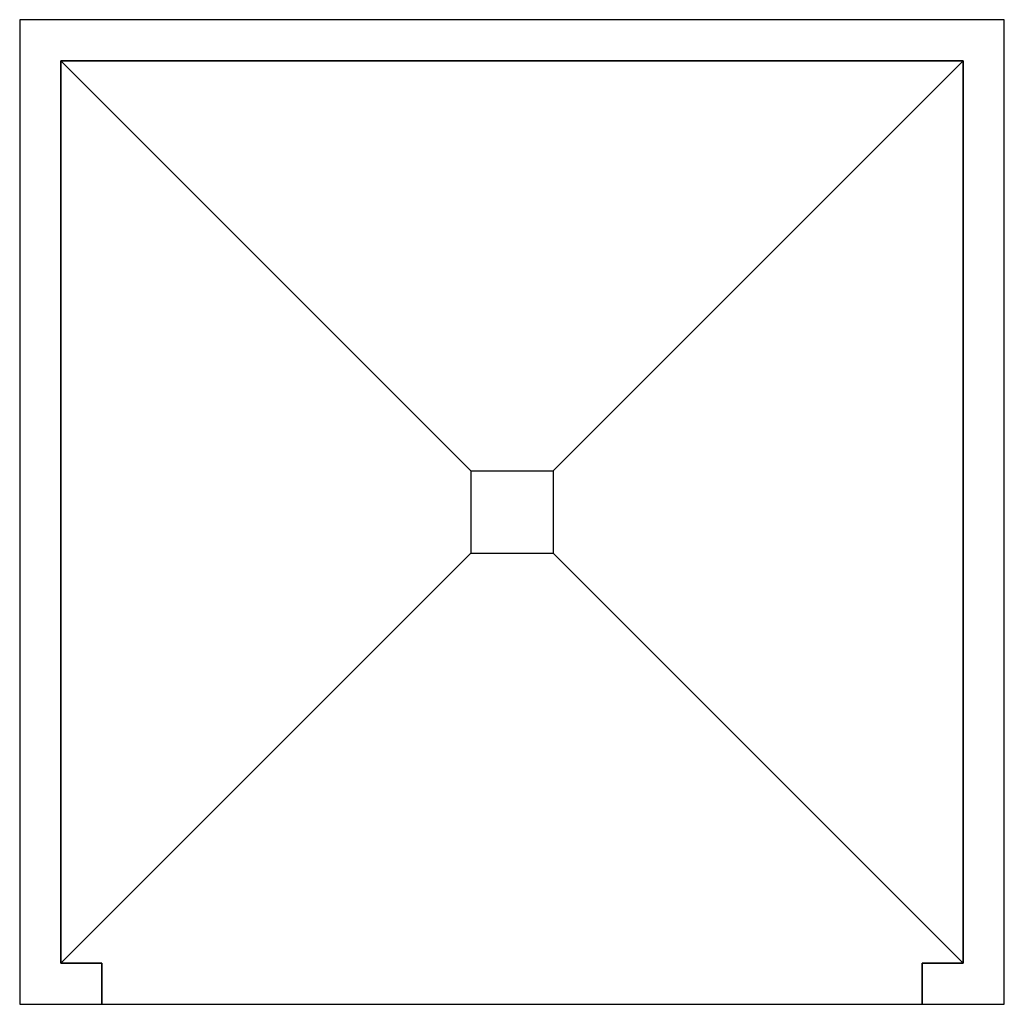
# Model space of a CAD drawing. Extents: x 3.6 to 4.5, y 4.1 to 5.
import ezdxf

# ---------------------------------------------------------------- set-up
doc = ezdxf.new("R2010")
doc.units = 0
doc.header["$MEASUREMENT"] = 0
doc.layers.add('FIXTURES', color=7, linetype='CONTINUOUS')

msp = doc.modelspace()

# ---------------------------------------------------------------- linework, layer by layer
at = {"layer": 'FIXTURES', "color": 7, "linetype": 'Continuous'}
for p, q in [((3.6, 5), (3.6, 4.1)), ((4.5, 5), (3.6, 5)), ((4.5, 4.1), (4.5, 5)), ((3.6375, 4.1375), (3.6375, 4.9625)), ((3.6375, 4.9625), (3.6375, 4.1375)), ((3.6375, 4.9625), (4.4625, 4.9625)), ((4.4625, 4.9625), (3.6375, 4.9625)), ((3.6375, 4.9625), (4.0125, 4.5875)), ((4.4625, 4.9625), (4.0875, 4.5875)), ((4.4625, 4.9625), (4.4625, 4.1375)), ((4.4625, 4.1375), (4.4625, 4.9625)), ((4.0125, 4.5875), (4.0875, 4.5875)), ((4.0125, 4.5875), (4.0125, 4.5125)), ((4.0875, 4.5875), (4.0875, 4.5125)), ((4.0125, 4.5125), (3.6375, 4.1375)), ((4.0125, 4.5125), (4.0875, 4.5125)), ((4.0875, 4.5125), (4.4625, 4.1375)), ((3.675, 4.1375), (3.6375, 4.1375)), ((3.6375, 4.1375), (3.675, 4.1375)), ((3.675, 4.1), (3.675, 4.1375)), ((3.675, 4.1375), (3.675, 4.1)), ((4.425, 4.1375), (4.425, 4.1)), ((4.4625, 4.1375), (4.425, 4.1375)), ((4.425, 4.1375), (4.4625, 4.1375)), ((4.425, 4.1), (4.425, 4.1375)), ((3.6, 4.1), (3.675, 4.1)), ((3.675, 4.1), (4.425, 4.1)), ((4.425, 4.1), (4.5, 4.1))]:
    msp.add_line(p, q, dxfattribs=at)

doc.saveas('drawing.dxf')
